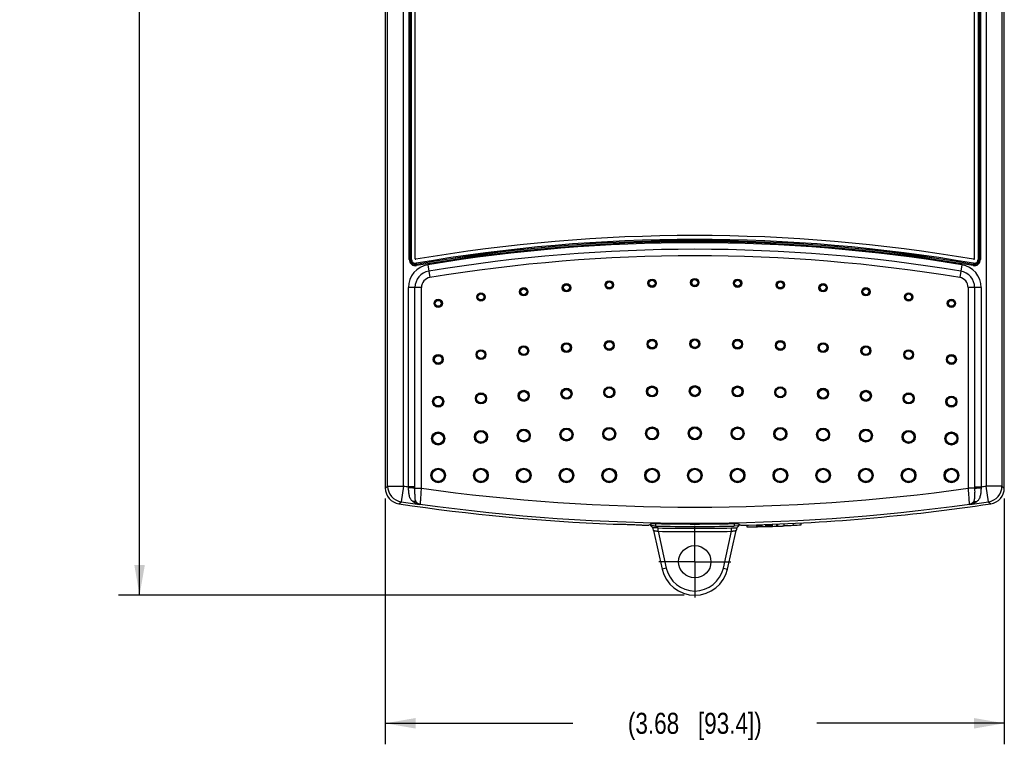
# Model space of a CAD drawing. Header units: inches. Extents: x 0 to 34, y 0 to 22.
# Tile 16 of 62: x 16.1 to 21.9, y 5.8 to 10.1. Entities that reach past the tile are written whole.
import ezdxf

# ---------------------------------------------------------------- set-up
doc = ezdxf.new("R2010")
doc.units = ezdxf.units.IN
doc.header["$LTSCALE"] = 1.87
doc.header["$MEASUREMENT"] = 0
doc.linetypes.add('CENTER', pattern=[0.6, 0.375, -0.075, 0.075, -0.075])
doc.layers.get('0').update_dxf_attribs({"linetype": 'CONTINUOUS'})
doc.layers.add('02___PRT_ALL_AXES', color=7, linetype='CONTINUOUS')
doc.layers.add('DIMENSIONS', color=7, linetype='CONTINUOUS')
doc.styles.get("Standard").update_dxf_attribs({"font": 'txt', "width": 0.8})
doc.dimstyles.new('DIMSTYLE_1', dxfattribs={"dimtxt": 0.125, "dimasz": 0.18, "dimexe": 0.125, "dimexo": 0.0625, "dimgap": 0.0625, "dimtad": 0, "dimtih": 1, "dimtoh": 1, "dimzin": 4, "dimdsep": 46, "dimtxsty": 'STANDARD', "dimblk": '_FILLED', "dimblk1": '_FILLED', "dimblk2": '_FILLED', "dimcen": 0.09, "dimadec": 0, "dimazin": 0, "dimtp": 0.001, "dimtm": 0.001, "dimtfac": 1, "dimtofl": 0, "dimtmove": 0, "dimatfit": 3, "dimldrblk": '_FILLED', "dimfxl": 1, "dimtolj": 1, "dimtzin": 4, "dimarcsym": 0})

# ---------------------------------------------------------------- blocks, each defined once
blk = doc.blocks.new('_FILLED')
at = {"color": 0, "linetype": 'BYBLOCK'}
blk.add_solid([(0, 0), (-1, 0.174), (-1, -0.174)], dxfattribs=at)
blk = doc.blocks.new('*D18')
at = {"layer": 'DIMENSIONS', "color": 2, "linetype": 'CONTINUOUS'}
for p, q in [((20.0162, 14.4347), (16.654, 14.4347)), ((16.779, 14.4347), (16.779, 10.6953)), ((16.779, 6.7059), (16.779, 10.4453)), ((20.0162, 6.7059), (16.654, 6.7059))]:
    blk.add_line(p, q, dxfattribs=at)
at = {"layer": 'DIMENSIONS', "color": 2, "linetype": 'CONTINUOUS', "xscale": 0.18, "yscale": 0.18, "zscale": 0.18}
for p, rotation in [((16.779, 14.4347), 90), ((16.779, 6.7059), 270)]:
    blk.add_blockref('_FILLED', p, dxfattribs=dict(at, rotation=rotation))
at = {"layer": 'DIMENSIONS', "color": 2, "linetype": 'CONTINUOUS', "insert": (16.779, 10.6328), "char_height": 0.125, "width": 1.425, "attachment_point": 2, "line_spacing_factor": 0.9}
blk.add_mtext('(7.73{\\Ftxt.shx;\\W1.000000;\\H0.125000; }[196.3])', dxfattribs=at)
blk = doc.blocks.new('*D19')
at = {"layer": 'DIMENSIONS', "color": 2, "linetype": 'CONTINUOUS'}
for p, q in [((18.2394, 7.2806), (18.2394, 5.8194)), ((21.918, 7.2806), (21.918, 5.8194)), ((18.2394, 5.9444), (19.3537, 5.9444)), ((21.918, 5.9444), (20.8037, 5.9444))]:
    blk.add_line(p, q, dxfattribs=at)
at = {"layer": 'DIMENSIONS', "color": 2, "linetype": 'CONTINUOUS', "xscale": 0.18, "yscale": 0.18, "zscale": 0.18, "rotation": 180}
blk.add_blockref('_FILLED', (18.2394, 5.9444), dxfattribs=at)
at = {"layer": 'DIMENSIONS', "color": 2, "linetype": 'CONTINUOUS', "xscale": 0.18, "yscale": 0.18, "zscale": 0.18}
blk.add_blockref('_FILLED', (21.918, 5.9444), dxfattribs=at)
at = {"layer": 'DIMENSIONS', "color": 2, "linetype": 'CONTINUOUS', "insert": (20.0787, 6.0069), "char_height": 0.125, "width": 1.325, "attachment_point": 2, "line_spacing_factor": 0.9}
blk.add_mtext('(3.68{\\Ftxt.shx;\\W1.000000;\\H0.125000; }[93.4])', dxfattribs=at)

msp = doc.modelspace()

# ---------------------------------------------------------------- linework, layer by layer
at = {"color": 7, "linetype": 'CONTINUOUS'}
for p, q in [((18.2394, 14.2262), (18.2394, 7.3431)), ((21.918, 7.3431), (21.918, 14.2262)), ((18.2533, 7.355), (18.2533, 14.2142)), ((18.3482, 7.355), (18.3482, 14.2142)), ((21.8093, 14.2142), (21.8093, 7.355)), ((21.9042, 14.2142), (21.9042, 7.355)), ((18.3813, 8.702), (18.3813, 12.8672)), ((18.3883, 8.702), (18.3883, 12.8672)), ((18.3885, 8.7023), (18.3885, 12.867)), ((18.3955, 8.7023), (18.3955, 12.867)), ((18.4157, 12.8612), (18.4157, 8.7081)), ((21.7417, 8.7081), (21.7417, 12.8612)), ((21.762, 12.867), (21.762, 8.7023)), ((21.769, 12.867), (21.769, 8.7023)), ((21.7692, 12.8672), (21.7692, 8.702)), ((21.7762, 12.8672), (21.7762, 8.702)), ((18.3813, 8.702), (18.3883, 8.702)), ((18.3883, 8.702), (18.3885, 8.7023)), ((18.3955, 8.7023), (18.3885, 8.7023)), ((18.4224, 8.6796), (18.4236, 8.6728)), ((18.4234, 8.6725), (18.4236, 8.6728)), ((18.4245, 8.6656), (18.4234, 8.6725)), ((18.492, 8.6711), (18.5047, 8.5947)), ((21.6655, 8.6711), (21.6528, 8.5947)), ((21.7329, 8.6656), (21.7341, 8.6725)), ((21.7351, 8.6796), (21.7339, 8.6728)), ((21.7341, 8.6725), (21.7339, 8.6728)), ((21.762, 8.7023), (21.769, 8.7023)), ((21.7692, 8.702), (21.769, 8.7023)), ((21.7762, 8.702), (21.7692, 8.702)), ((18.4545, 8.5355), (18.377, 8.5355)), ((18.377, 7.3508), (18.377, 8.5355)), ((18.4157, 7.3508), (18.4157, 8.5355)), ((18.4545, 7.3419), (18.4545, 8.5355)), ((21.7805, 8.5355), (21.703, 8.5355)), ((21.703, 8.5355), (21.703, 7.3419)), ((21.7418, 8.5355), (21.7418, 7.3508)), ((21.7805, 8.5355), (21.7805, 7.3508)), ((18.2394, 7.3431), (18.2533, 7.355)), ((18.2533, 7.355), (18.3482, 7.355)), ((18.3482, 7.355), (18.3343, 7.2611)), ((18.4157, 7.3508), (18.377, 7.3508)), ((18.4157, 7.3419), (18.4545, 7.3419)), ((21.7418, 7.3419), (21.703, 7.3419)), ((21.7418, 7.3508), (21.7805, 7.3508)), ((21.9042, 7.355), (21.8093, 7.355)), ((21.8232, 7.2611), (21.8093, 7.355)), ((21.9042, 7.355), (21.918, 7.3431)), ((18.3204, 7.2492), (18.3343, 7.2611)), ((21.8232, 7.2611), (21.8371, 7.2492)), ((18.445, 7.2452), (18.4471, 7.247)), ((21.7104, 7.247), (21.7125, 7.2452)), ((19.8202, 7.1309), (19.8059, 7.1217)), ((19.8166, 7.1264), (19.8134, 7.1261)), ((19.8166, 7.1183), (19.8166, 7.1264)), ((19.8166, 7.1183), (19.8285, 7.1062)), ((19.8287, 7.1053), (19.8285, 7.1062)), ((19.8303, 7.1018), (19.8293, 7.1053)), ((19.8336, 7.0897), (19.8303, 7.1018)), ((19.8336, 7.0897), (19.8844, 6.8617)), ((19.8453, 7.1313), (19.8453, 7.1171)), ((19.86, 7.086), (19.8604, 7.106)), ((19.86, 7.086), (19.9088, 6.8671)), ((20.2487, 6.8671), (20.2975, 7.086)), ((20.2731, 6.8617), (20.3239, 7.0897)), ((20.2971, 7.106), (20.3273, 7.1062)), ((20.2975, 7.086), (20.2971, 7.106)), ((20.3122, 7.1313), (20.3122, 7.1171)), ((20.3338, 7.1179), (20.3122, 7.1171)), ((20.3259, 7.097), (20.3239, 7.0897)), ((20.3272, 7.1018), (20.3262, 7.0983)), ((20.3273, 7.1062), (20.3282, 7.1062)), ((20.3282, 7.1053), (20.3274, 7.1024)), ((20.3282, 7.1062), (20.329, 7.1062)), ((20.329, 7.1062), (20.3287, 7.1053)), ((20.329, 7.1062), (20.3409, 7.1183)), ((20.3409, 7.1183), (20.3365, 7.118)), ((20.3373, 7.1309), (20.3516, 7.1217)), ((20.3409, 7.1264), (20.3409, 7.1183)), ((20.343, 7.1263), (20.3415, 7.1263)), ((20.3442, 7.1261), (20.343, 7.1263)), ((20.3885, 7.1228), (20.3887, 7.1118)), ((20.4471, 7.1133), (20.4468, 7.1246)), ((20.4547, 7.1135), (20.4544, 7.1248)), ((20.4579, 7.1136), (20.4576, 7.1249)), ((20.4644, 7.1137), (20.464, 7.1251)), ((20.4706, 7.1138), (20.4702, 7.1253)), ((20.4763, 7.1139), (20.4758, 7.1255)), ((20.4792, 7.114), (20.4787, 7.1255)), ((20.4792, 7.114), (20.4828, 7.114)), ((20.4828, 7.114), (20.4975, 7.1141)), ((20.4975, 7.1141), (20.5012, 7.1141)), ((20.5012, 7.1141), (20.5008, 7.1262)), ((20.5012, 7.1141), (20.5097, 7.1143)), ((20.5097, 7.1143), (20.5093, 7.1265)), ((20.5162, 7.1144), (20.5158, 7.1266)), ((20.5229, 7.1146), (20.5225, 7.1269)), ((20.5299, 7.1148), (20.5294, 7.1272)), ((20.5371, 7.115), (20.5367, 7.1275)), ((20.5408, 7.1152), (20.5403, 7.1277)), ((20.5659, 7.1162), (20.5653, 7.1288)), ((20.5724, 7.1164), (20.5719, 7.1291)), ((20.5724, 7.1164), (20.5736, 7.1164)), ((20.6107, 7.1183), (20.6101, 7.1308)), ((20.6647, 7.1216), (20.6642, 7.1331)), ((20.7108, 7.1245), (20.7102, 7.1355)), ((19.9088, 6.8671), (19.8844, 6.8617)), ((20.2487, 6.8671), (20.2731, 6.8617))]:
    msp.add_line(p, q, dxfattribs=at)
for centre, radius in [((19.3162, 8.5339), 0.0248), ((19.3162, 8.5339), 0.0213), ((19.3162, 8.5339), 0.0212), ((19.3162, 8.5339), 0.0177), ((19.5704, 8.5509), 0.0248), ((19.5704, 8.5509), 0.0213), ((19.5704, 8.5509), 0.0212), ((19.5704, 8.5509), 0.0177), ((19.8246, 8.5611), 0.0248), ((19.8246, 8.5611), 0.0213), ((19.8246, 8.5611), 0.0212), ((19.8246, 8.5611), 0.0177), ((20.0787, 8.5645), 0.0248), ((20.0787, 8.5645), 0.0213), ((20.0787, 8.5645), 0.0212), ((20.0787, 8.5645), 0.0177), ((20.3329, 8.5611), 0.0248), ((20.3329, 8.5611), 0.0213), ((20.3329, 8.5611), 0.0212), ((20.3329, 8.5611), 0.0177), ((20.5871, 8.5509), 0.0248), ((20.5871, 8.5509), 0.0213), ((20.5871, 8.5509), 0.0212), ((20.5871, 8.5509), 0.0177), ((20.8412, 8.5339), 0.0248), ((20.8412, 8.5339), 0.0213), ((20.8412, 8.5339), 0.0212), ((20.8412, 8.5339), 0.0177), ((18.8079, 8.4791), 0.0248), ((18.8079, 8.4791), 0.0213), ((18.8079, 8.4791), 0.0212), ((18.8079, 8.4791), 0.0177), ((19.0621, 8.51), 0.0248), ((19.0621, 8.51), 0.0213), ((19.0621, 8.51), 0.0212), ((19.0621, 8.51), 0.0177), ((21.0954, 8.51), 0.0248), ((21.0954, 8.51), 0.0213), ((21.0954, 8.51), 0.0212), ((21.0954, 8.51), 0.0177), ((21.3496, 8.4791), 0.0248), ((21.3496, 8.4791), 0.0213), ((21.3496, 8.4791), 0.0212), ((21.3496, 8.4791), 0.0177), ((18.5537, 8.4413), 0.0248), ((18.5537, 8.4413), 0.0213), ((18.5537, 8.4413), 0.0212), ((18.5537, 8.4413), 0.0177), ((21.6037, 8.4413), 0.0248), ((21.6037, 8.4413), 0.0213), ((21.6037, 8.4413), 0.0212), ((21.6037, 8.4413), 0.0177), ((19.3162, 8.1778), 0.0295), ((19.3162, 8.1778), 0.026), ((19.3162, 8.1778), 0.0259), ((19.3162, 8.1778), 0.0224), ((19.5704, 8.1908), 0.0295), ((19.5704, 8.1908), 0.026), ((19.5704, 8.1908), 0.0259), ((19.5704, 8.1908), 0.0224), ((19.8246, 8.1985), 0.0295), ((19.8246, 8.1985), 0.026), ((19.8246, 8.1985), 0.0259), ((19.8246, 8.1985), 0.0224), ((20.0787, 8.2011), 0.0295), ((20.0787, 8.2011), 0.026), ((20.0787, 8.2011), 0.0259), ((20.0787, 8.2011), 0.0224), ((20.3329, 8.1985), 0.0295), ((20.3329, 8.1985), 0.026), ((20.3329, 8.1985), 0.0259), ((20.3329, 8.1985), 0.0224), ((20.5871, 8.1908), 0.0295), ((20.5871, 8.1908), 0.026), ((20.5871, 8.1908), 0.0259), ((20.5871, 8.1908), 0.0224), ((20.8412, 8.1778), 0.0295), ((20.8412, 8.1778), 0.026), ((20.8412, 8.1778), 0.0259), ((20.8412, 8.1778), 0.0224), ((18.5537, 8.1077), 0.0295), ((18.5537, 8.1077), 0.026), ((18.5537, 8.1077), 0.0259), ((18.8079, 8.1363), 0.0295), ((18.8079, 8.1363), 0.026), ((18.8079, 8.1363), 0.0259), ((18.8079, 8.1363), 0.0224), ((19.0621, 8.1597), 0.0295), ((19.0621, 8.1597), 0.026), ((19.0621, 8.1597), 0.0259), ((19.0621, 8.1597), 0.0224), ((21.0954, 8.1597), 0.0295), ((21.0954, 8.1597), 0.026), ((21.0954, 8.1597), 0.0259), ((21.0954, 8.1597), 0.0224), ((21.3496, 8.1363), 0.0295), ((21.3496, 8.1363), 0.026), ((21.3496, 8.1363), 0.0259), ((21.3496, 8.1363), 0.0224), ((21.6037, 8.1077), 0.0295), ((21.6037, 8.1077), 0.026), ((21.6037, 8.1077), 0.0259), ((18.5537, 8.1077), 0.0224), ((21.6037, 8.1077), 0.0224), ((18.8079, 7.876), 0.033), ((18.8079, 7.876), 0.0295), ((18.8079, 7.876), 0.0295), ((18.8079, 7.876), 0.026), ((19.0621, 7.8916), 0.033), ((19.0621, 7.8916), 0.0295), ((19.0621, 7.8916), 0.0295), ((19.0621, 7.8916), 0.026), ((19.3162, 7.9036), 0.033), ((19.3162, 7.9036), 0.0295), ((19.3162, 7.9036), 0.0295), ((19.3162, 7.9036), 0.026), ((19.5704, 7.9123), 0.033), ((19.5704, 7.9123), 0.0295), ((19.5704, 7.9123), 0.0295), ((19.5704, 7.9123), 0.026), ((19.8246, 7.9174), 0.033), ((19.8246, 7.9174), 0.0295), ((19.8246, 7.9174), 0.0295), ((19.8246, 7.9174), 0.026), ((20.0787, 7.9192), 0.033), ((20.0787, 7.9192), 0.0295), ((20.0787, 7.9192), 0.0295), ((20.0787, 7.9192), 0.026), ((20.3329, 7.9174), 0.033), ((20.3329, 7.9174), 0.0295), ((20.3329, 7.9174), 0.0295), ((20.3329, 7.9174), 0.026), ((20.5871, 7.9123), 0.033), ((20.5871, 7.9123), 0.0295), ((20.5871, 7.9123), 0.0295), ((20.5871, 7.9123), 0.026), ((20.8412, 7.9036), 0.033), ((20.8412, 7.9036), 0.0295), ((20.8412, 7.9036), 0.0295), ((20.8412, 7.9036), 0.026), ((21.0954, 7.8916), 0.033), ((21.0954, 7.8916), 0.0295), ((21.0954, 7.8916), 0.0295), ((21.0954, 7.8916), 0.026), ((21.3496, 7.876), 0.033), ((21.3496, 7.876), 0.0295), ((21.3496, 7.876), 0.0295), ((21.3496, 7.876), 0.026), ((18.5537, 7.857), 0.033), ((18.5537, 7.857), 0.0295), ((18.5537, 7.857), 0.0295), ((18.5537, 7.857), 0.026), ((21.6037, 7.857), 0.033), ((21.6037, 7.857), 0.0295), ((21.6037, 7.857), 0.0295), ((21.6037, 7.857), 0.026), ((18.5537, 7.6375), 0.0389), ((18.5537, 7.6375), 0.0354), ((18.5537, 7.6375), 0.0354), ((18.5537, 7.6375), 0.0319), ((18.8079, 7.647), 0.0389), ((18.8079, 7.647), 0.0354), ((18.8079, 7.647), 0.0354), ((18.8079, 7.647), 0.0319), ((19.0621, 7.6548), 0.0389), ((19.0621, 7.6548), 0.0354), ((19.0621, 7.6548), 0.0354), ((19.0621, 7.6548), 0.0319), ((19.3162, 7.6608), 0.0389), ((19.3162, 7.6608), 0.0354), ((19.3162, 7.6608), 0.0354), ((19.3162, 7.6608), 0.0319), ((19.5704, 7.6651), 0.0389), ((19.5704, 7.6651), 0.0354), ((19.5704, 7.6651), 0.0354), ((19.5704, 7.6651), 0.0319), ((19.8246, 7.6677), 0.0389), ((19.8246, 7.6677), 0.0354), ((19.8246, 7.6677), 0.0354), ((19.8246, 7.6677), 0.0319), ((20.0787, 7.6685), 0.0389), ((20.0787, 7.6685), 0.0354), ((20.0787, 7.6685), 0.0354), ((20.0787, 7.6685), 0.0319), ((20.3329, 7.6677), 0.0389), ((20.3329, 7.6677), 0.0354), ((20.3329, 7.6677), 0.0354), ((20.3329, 7.6677), 0.0319), ((20.5871, 7.6651), 0.0389), ((20.5871, 7.6651), 0.0354), ((20.5871, 7.6651), 0.0354), ((20.5871, 7.6651), 0.0319), ((20.8412, 7.6608), 0.0389), ((20.8412, 7.6608), 0.0354), ((20.8412, 7.6608), 0.0354), ((20.8412, 7.6608), 0.0319), ((21.0954, 7.6548), 0.0389), ((21.0954, 7.6548), 0.0354), ((21.0954, 7.6548), 0.0354), ((21.0954, 7.6548), 0.0319), ((21.3496, 7.647), 0.0389), ((21.3496, 7.647), 0.0354), ((21.3496, 7.647), 0.0354), ((21.3496, 7.647), 0.0319), ((21.6037, 7.6375), 0.0389), ((21.6037, 7.6375), 0.0354), ((21.6037, 7.6375), 0.0354), ((21.6037, 7.6375), 0.0319), ((18.5537, 7.4179), 0.0436), ((18.5537, 7.4179), 0.0401), ((18.5537, 7.4179), 0.0401), ((18.5537, 7.4179), 0.0366), ((18.8079, 7.4179), 0.0436), ((18.8079, 7.4179), 0.0401), ((18.8079, 7.4179), 0.0401), ((18.8079, 7.4179), 0.0366), ((19.0621, 7.4179), 0.0436), ((19.0621, 7.4179), 0.0401), ((19.0621, 7.4179), 0.0401), ((19.0621, 7.4179), 0.0366), ((19.3162, 7.4179), 0.0436), ((19.3162, 7.4179), 0.0401), ((19.3162, 7.4179), 0.0401), ((19.3162, 7.4179), 0.0366), ((19.5704, 7.4179), 0.0436), ((19.5704, 7.4179), 0.0401), ((19.5704, 7.4179), 0.0401), ((19.5704, 7.4179), 0.0366), ((19.8246, 7.4179), 0.0436), ((19.8246, 7.4179), 0.0401), ((19.8246, 7.4179), 0.0401), ((19.8246, 7.4179), 0.0366), ((20.0787, 7.4179), 0.0436), ((20.0787, 7.4179), 0.0401), ((20.0787, 7.4179), 0.0401), ((20.0787, 7.4179), 0.0366), ((20.3329, 7.4179), 0.0436), ((20.3329, 7.4179), 0.0401), ((20.3329, 7.4179), 0.0401), ((20.3329, 7.4179), 0.0366), ((20.5871, 7.4179), 0.0436), ((20.5871, 7.4179), 0.0401), ((20.5871, 7.4179), 0.0401), ((20.5871, 7.4179), 0.0366), ((20.8412, 7.4179), 0.0436), ((20.8412, 7.4179), 0.0401), ((20.8412, 7.4179), 0.0401), ((20.8412, 7.4179), 0.0366), ((21.0954, 7.4179), 0.0436), ((21.0954, 7.4179), 0.0401), ((21.0954, 7.4179), 0.0401), ((21.0954, 7.4179), 0.0366), ((21.3496, 7.4179), 0.0436), ((21.3496, 7.4179), 0.0401), ((21.3496, 7.4179), 0.0401), ((21.3496, 7.4179), 0.0366), ((21.6037, 7.4179), 0.0436), ((21.6037, 7.4179), 0.0401), ((21.6037, 7.4179), 0.0401), ((21.6037, 7.4179), 0.0366), ((20.0787, 6.905), 0.096)]:
    msp.add_circle(centre, radius, dxfattribs=at)
for centre, radius, start, end in [((20.0787, -0.9324), 9.777, 80.24154, 99.75846), ((20.0787, -0.9355), 9.7568, 80.22587, 99.77413), ((20.0787, -0.9355), 9.7495, 80.22429, 99.77571), ((20.0787, -0.9355), 9.7498, 80.22587, 99.77413), ((20.0787, -0.9355), 9.7425, 80.22429, 99.77571), ((20.0787, -0.9355), 9.7367, 80.6212, 99.37881), ((20.0787, -0.9355), 9.698, 80.62119, 99.37881), ((20.0787, -0.9355), 9.6593, 80.62119, 99.37881), ((18.5144, 8.5355), 0.1374, 99.3736, 180.00568), ((18.4183, 8.702), 0.037, 179.97865, 279.79706), ((18.4182, 8.702), 0.03, 179.94913, 279.82663), ((18.4185, 8.7023), 0.03, 180.00763, 279.76662), ((18.4185, 8.7023), 0.023, 179.97826, 279.79587), ((18.4207, 8.7081), 0.005, 180, 279.75846), ((21.6431, 8.5355), 0.1374, 359.99481, 80.62688), ((21.7392, 8.702), 0.037, 260.20294, 0.02135), ((21.739, 8.7023), 0.03, 260.2335, 359.99249), ((21.7392, 8.702), 0.03, 260.17342, 0.05092), ((21.739, 8.7023), 0.023, 260.20413, 0.02174), ((21.7367, 8.7081), 0.005, 260.24154, 360), ((18.5144, 8.5355), 0.0987, 99.36822, 180.01061), ((21.6431, 8.5355), 0.0987, 359.98942, 80.6318), ((18.5144, 8.5355), 0.06, 99.37017, 180.00864), ((21.6431, 8.5355), 0.06, 359.99216, 80.62909), ((18.3344, 7.3431), 0.0949, 179.99067, 261.5151), ((18.3484, 7.3551), 0.0951, 180.06948, 261.49353), ((20.0787, 19.0229), 11.7955, 261.56369, 261.705), ((18.1032, 7.3345), 0.2743, 2.08604, 3.40904), ((17.3336, 7.3508), 1.0822, 359.52557, 359.99761), ((20.0787, 19.0229), 11.7934, 262.08364, 277.91636), ((22.8251, 7.3508), 1.0834, 180.00265, 180.47417), ((22.0545, 7.3345), 0.2745, 176.59146, 177.91345), ((20.0787, 19.0229), 11.7955, 278.295, 278.43631), ((21.8091, 7.3551), 0.0951, 278.50562, 359.93069), ((21.8231, 7.3431), 0.0949, 278.48491, 0.00933), ((20.0787, 19.0229), 11.8905, 261.56369, 262.10273), ((18.4527, 7.2867), 0.04, 226.55977, 262.04302), ((21.7048, 7.2867), 0.04, 277.95699, 313.44022), ((20.0787, 19.0229), 11.8905, 277.89727, 278.43631), ((20.0787, 19.0229), 11.9043, 261.50576, 267.66188), ((20.0787, 19.0229), 11.8884, 262.11155, 277.88845), ((20.0787, 19.0229), 11.9043, 271.31339, 278.49424), ((20.0787, 19.0229), 11.9043, 268.52862, 268.68661), ((19.8365, 6.3978), 0.7084, 89.89319, 90.64362), ((19.8367, 6.0941), 1.0121, 89.74416, 89.93962), ((19.8349, 5.7512), 1.355, 88.9231, 89.73148), ((20.0787, 19.025), 11.9102, 268.87668, 271.12332), ((20.0787, 19.0229), 11.8937, 268.90827, 271.09173), ((20.0787, 19.025), 11.941, 268.95029, 271.0497), ((20.0787, 19.025), 11.9211, 268.9503, 271.0497), ((20.6742, 7.0022), 0.361, 164.56053, 164.779), ((20.2512, 7.1243), 0.0792, 343.56879, 343.95432), ((20.3183, 7.4104), 0.2929, 273.03025, 273.56721), ((20.3381, 7.0342), 0.0922, 87.87473, 88.25907), ((20.0787, 19.025), 11.9174, 271.7714, 271.80801), ((20.0787, 19.025), 11.9188, 272.22156, 272.37393), ((20.0787, 19.025), 11.9174, 272.55804, 272.81841), ((19.9225, 19.0271), 11.9286, 273.56745, 273.78928), ((20.0787, 6.905), 0.1991, 192.57471, 347.42529), ((20.0787, 6.905), 0.1741, 192.57471, 347.42529)]:
    msp.add_arc(centre, radius, start, end, dxfattribs=at)
for centre, major_axis, ratio, start_param, end_param in [((20.1816, 19.0365), (11.8536, 1.3168), 0.999962, 4.62466, 4.624929), ((20.2032, 19.0372), (11.8706, 1.1585), 0.999945, 4.636468, 4.63701), ((20.2599, 19.0391), (11.8928, 0.9223), 0.999884, 4.652145, 4.652666), ((20.321, 19.0412), (11.9043, 0.7938), 0.999793, 4.658357, 4.658834), ((20.3345, 19.0418), (11.906, 0.7785), 0.999769, -1.624189, -1.62395), ((20.2523, 19.0395), (11.8881, 0.9908), 0.999893, -1.632363, -1.631819), ((20.1993, 19.0376), (11.8633, 1.241), 0.999948, 4.634731, 4.635295), ((20.1708, 19.0367), (11.8337, 1.494), 0.99997, 4.616339, 4.616924), ((20.1112, 19.0344), (11.4543, 3.3247), 0.999996, 4.465009, 4.465617), ((20.1041, 19.0342), (11.2161, 4.0563), 0.999997, 4.401689, 4.401994)]:
    msp.add_ellipse(centre, major_axis=major_axis, ratio=ratio, start_param=start_param, end_param=end_param, dxfattribs=at)
for points, knots in [([(18.4157, 7.3419), (18.415, 7.3421), (18.4133, 7.3424), (18.4102, 7.3428), (18.4062, 7.3432), (18.4014, 7.3435), (18.396, 7.3439), (18.3879, 7.3442), (18.3816, 7.3444), (18.3773, 7.3445)], [0, 0, 0, 0, 0.056337, 0.137953, 0.242647, 0.367755, 0.510006, 0.665971, 1, 1, 1, 1]), ([(18.4026, 7.2632), (18.4001, 7.2651), (18.3954, 7.2695), (18.3898, 7.2774), (18.3855, 7.2865), (18.3825, 7.2967), (18.3803, 7.3077), (18.3789, 7.3195), (18.3779, 7.3318), (18.3775, 7.3402), (18.3773, 7.3445)], [0, 0, 0, 0, 0.108303, 0.216729, 0.3297, 0.44993, 0.578178, 0.713771, 0.855089, 1, 1, 1, 1]), ([(18.4251, 7.2576), (18.4243, 7.2585), (18.4229, 7.2604), (18.4211, 7.2637), (18.4197, 7.2674), (18.4182, 7.2729), (18.417, 7.2807), (18.4162, 7.2911), (18.4158, 7.3026), (18.4156, 7.3151), (18.4156, 7.3283), (18.4157, 7.3373), (18.4157, 7.3419)], [0, 0, 0, 0, 0.041558, 0.084232, 0.129184, 0.177159, 0.283701, 0.404811, 0.539536, 0.685749, 0.840452, 1, 1, 1, 1]), ([(18.4471, 7.247), (18.4472, 7.2471), (18.4473, 7.2474), (18.4474, 7.2478), (18.4475, 7.2485), (18.4476, 7.2494), (18.4478, 7.2506), (18.448, 7.2525), (18.4483, 7.2554), (18.4487, 7.2595), (18.4492, 7.2643), (18.4496, 7.2699), (18.4501, 7.2761), (18.4507, 7.2829), (18.4514, 7.2931), (18.4523, 7.3067), (18.4534, 7.324), (18.4541, 7.3358), (18.4545, 7.3419)], [0, 0, 0, 0, 0.002917, 0.008069, 0.015484, 0.025157, 0.037075, 0.051219, 0.086032, 0.129258, 0.180532, 0.239359, 0.305187, 0.377424, 0.455365, 0.625438, 0.809318, 1, 1, 1, 1]), ([(21.703, 7.3419), (21.7034, 7.3358), (21.7041, 7.324), (21.7052, 7.3067), (21.7061, 7.2931), (21.7068, 7.2829), (21.7074, 7.2761), (21.7078, 7.2699), (21.7083, 7.2643), (21.7087, 7.2595), (21.7091, 7.2554), (21.7095, 7.2525), (21.7097, 7.2506), (21.7098, 7.2494), (21.71, 7.2485), (21.7101, 7.2478), (21.7102, 7.2474), (21.7103, 7.2471), (21.7104, 7.247)], [0, 0, 0, 0, 0.190682, 0.374562, 0.544635, 0.622576, 0.694813, 0.760641, 0.819468, 0.870742, 0.913968, 0.948781, 0.962925, 0.974843, 0.984516, 0.991931, 0.997083, 1, 1, 1, 1]), ([(21.7418, 7.3419), (21.7418, 7.3373), (21.7419, 7.3283), (21.7419, 7.3151), (21.7417, 7.3026), (21.7413, 7.2911), (21.7405, 7.2807), (21.7393, 7.2729), (21.7377, 7.2674), (21.7364, 7.2637), (21.7346, 7.2604), (21.7331, 7.2585), (21.7323, 7.2576)], [0, 0, 0, 0, 0.15956, 0.314271, 0.460487, 0.59522, 0.716312, 0.822864, 0.870843, 0.915773, 0.958432, 1, 1, 1, 1]), ([(21.7418, 7.3419), (21.7425, 7.3421), (21.7442, 7.3424), (21.7473, 7.3428), (21.7513, 7.3432), (21.7561, 7.3435), (21.7615, 7.3439), (21.7696, 7.3442), (21.7759, 7.3444), (21.7802, 7.3445)], [0, 0, 0, 0, 0.056342, 0.137962, 0.242658, 0.367766, 0.510016, 0.665978, 1, 1, 1, 1]), ([(21.7802, 7.3445), (21.78, 7.3402), (21.7796, 7.3318), (21.7786, 7.3195), (21.7771, 7.3077), (21.775, 7.2967), (21.7719, 7.2865), (21.7677, 7.2774), (21.7621, 7.2695), (21.7574, 7.2651), (21.7549, 7.2632)], [0, 0, 0, 0, 0.144928, 0.28626, 0.421863, 0.550116, 0.670339, 0.783304, 0.891707, 1, 1, 1, 1]), ([(18.4251, 7.2576), (18.4237, 7.2588), (18.4205, 7.261), (18.415, 7.263), (18.4089, 7.2638), (18.4047, 7.2635), (18.4026, 7.2632)], [0, 0, 0, 0, 0.233911, 0.476152, 0.73088, 1, 1, 1, 1]), ([(18.445, 7.2452), (18.4375, 7.2465), (18.4225, 7.2508), (18.4088, 7.2585), (18.4026, 7.2632)], [0, 0, 0, 0, 0.495594, 1, 1, 1, 1]), ([(18.445, 7.2452), (18.4414, 7.2461), (18.4339, 7.2492), (18.4278, 7.2545), (18.4251, 7.2576)], [0, 0, 0, 0, 0.47694, 1, 1, 1, 1]), ([(21.7549, 7.2632), (21.7487, 7.2585), (21.735, 7.2508), (21.72, 7.2465), (21.7125, 7.2452)], [0, 0, 0, 0, 0.504409, 1, 1, 1, 1]), ([(21.7323, 7.2576), (21.7296, 7.2545), (21.7236, 7.2492), (21.7161, 7.2461), (21.7125, 7.2452)], [0, 0, 0, 0, 0.52306, 1, 1, 1, 1]), ([(21.7323, 7.2576), (21.7338, 7.2588), (21.7369, 7.261), (21.7425, 7.263), (21.7486, 7.2638), (21.7528, 7.2635), (21.7549, 7.2632)], [0, 0, 0, 0, 0.233914, 0.476157, 0.730884, 1, 1, 1, 1]), ([(19.5931, 7.1285), (19.5955, 7.1286), (19.6009, 7.1286), (19.6135, 7.1287), (19.632, 7.1284), (19.6566, 7.1279), (19.6831, 7.1271), (19.7096, 7.1261), (19.7343, 7.125), (19.7527, 7.124), (19.7653, 7.1232), (19.7706, 7.1228), (19.7731, 7.1225)], [0, 0, 0, 0, 0.040725, 0.089732, 0.208808, 0.348951, 0.499913, 0.650878, 0.791003, 0.910201, 0.95923, 1, 1, 1, 1]), ([(19.8453, 7.1171), (19.8423, 7.1172), (19.8367, 7.1173), (19.8288, 7.1176), (19.8222, 7.1179), (19.8183, 7.1182), (19.8166, 7.1183)], [0, 0, 0, 0, 0.305443, 0.58795, 0.82543, 1, 1, 1, 1]), ([(19.8202, 7.1309), (19.8202, 7.131), (19.8203, 7.131), (19.8206, 7.1311), (19.8212, 7.1311), (19.822, 7.1312), (19.8232, 7.1313), (19.8246, 7.1314), (19.8262, 7.1314), (19.8281, 7.1315), (19.831, 7.1315), (19.8351, 7.1315), (19.8404, 7.1315), (19.8462, 7.1315), (19.8501, 7.1314), (19.8521, 7.1313)], [0, 0, 0, 0, 0.003929, 0.009979, 0.02857, 0.055768, 0.09141, 0.135259, 0.186865, 0.245727, 0.311339, 0.460552, 0.629273, 0.811611, 1, 1, 1, 1]), ([(19.8336, 7.0897), (19.8336, 7.0897), (19.8335, 7.0897), (19.8336, 7.0898), (19.8337, 7.0899), (19.8339, 7.0899), (19.8342, 7.0899), (19.8345, 7.0899), (19.8349, 7.0899), (19.8356, 7.0899), (19.8366, 7.0898), (19.8379, 7.0897), (19.8395, 7.0895), (19.842, 7.0891), (19.8455, 7.0886), (19.8501, 7.0878), (19.855, 7.087), (19.8583, 7.0863), (19.86, 7.086)], [0, 0, 0, 0, 0.003341, 0.006391, 0.011144, 0.018272, 0.027952, 0.040234, 0.055094, 0.072477, 0.114568, 0.165945, 0.225813, 0.293303, 0.447518, 0.621231, 0.807663, 1, 1, 1, 1]), ([(20.2975, 7.086), (20.2992, 7.0863), (20.3025, 7.087), (20.3074, 7.0878), (20.312, 7.0886), (20.3155, 7.0891), (20.318, 7.0895), (20.3196, 7.0897), (20.3209, 7.0898), (20.3219, 7.0899), (20.3226, 7.0899), (20.323, 7.0899), (20.3233, 7.0899), (20.3236, 7.0899), (20.3238, 7.0899), (20.3239, 7.0898), (20.324, 7.0897), (20.3239, 7.0897), (20.3239, 7.0897)], [0, 0, 0, 0, 0.192668, 0.379241, 0.553083, 0.707282, 0.774727, 0.834526, 0.885818, 0.927838, 0.945172, 0.95997, 0.972193, 0.98183, 0.988918, 0.993632, 0.99666, 1, 1, 1, 1]), ([(20.3054, 7.1313), (20.3074, 7.1314), (20.3113, 7.1315), (20.3171, 7.1315), (20.3224, 7.1315), (20.3265, 7.1315), (20.3294, 7.1315), (20.3313, 7.1314), (20.3329, 7.1314), (20.3343, 7.1313), (20.3355, 7.1312), (20.3363, 7.1311), (20.3369, 7.1311), (20.3372, 7.131), (20.3373, 7.131), (20.3373, 7.1309)], [0, 0, 0, 0, 0.188389, 0.370727, 0.539448, 0.688661, 0.754273, 0.813135, 0.864741, 0.90859, 0.944232, 0.97143, 0.990021, 0.996071, 1, 1, 1, 1]), ([(20.3887, 7.1118), (20.3887, 7.1118), (20.3888, 7.1117), (20.3889, 7.1117), (20.3891, 7.1117), (20.3894, 7.1117), (20.3899, 7.1116), (20.3908, 7.1116), (20.3919, 7.1115), (20.3932, 7.1115), (20.3947, 7.1115), (20.3964, 7.1115), (20.3983, 7.1115), (20.4011, 7.1115), (20.405, 7.1115), (20.41, 7.1116), (20.4152, 7.1117), (20.4206, 7.1119), (20.4274, 7.1121), (20.4338, 7.1124), (20.4395, 7.1127), (20.4427, 7.1129), (20.4452, 7.1131), (20.4466, 7.1132), (20.4471, 7.1133)], [0, 0, 0, 0, 0.000817, 0.002549, 0.005301, 0.009083, 0.019708, 0.034339, 0.052869, 0.075143, 0.100955, 0.130094, 0.162351, 0.197506, 0.275391, 0.361411, 0.452867, 0.546178, 0.63772, 0.8034, 0.872284, 0.929028, 0.971953, 1, 1, 1, 1]), ([(20.5736, 7.1164), (20.5749, 7.1164), (20.5779, 7.1164), (20.583, 7.1166), (20.588, 7.1168), (20.5923, 7.1169), (20.5955, 7.1171), (20.5987, 7.1173), (20.6016, 7.1174), (20.6042, 7.1176), (20.6061, 7.1177), (20.6074, 7.1178), (20.6083, 7.1179), (20.609, 7.118), (20.6096, 7.118), (20.61, 7.1181), (20.6104, 7.1182), (20.6106, 7.1182), (20.6107, 7.1182), (20.6107, 7.1183), (20.6107, 7.1183)], [0, 0, 0, 0, 0.100329, 0.242978, 0.413344, 0.502916, 0.591698, 0.67697, 0.756184, 0.826817, 0.88687, 0.912551, 0.935146, 0.954515, 0.970527, 0.983105, 0.9922, 0.997776, 0.999265, 1, 1, 1, 1])]:
    msp.add_open_spline(points, degree=3, knots=knots, dxfattribs=at)
at = {"layer": '02___PRT_ALL_AXES', "color": 7, "linetype": 'CENTER'}
for q in [(20.0787, 7.1185), (19.8652, 6.905), (20.2922, 6.905), (20.0787, 6.6915)]:
    msp.add_line((20.0787, 6.905), q, dxfattribs=at)

# ---------------------------------------------------------------- dimensions: what is measured, and where the dimension line sits
at = {"layer": 'DIMENSIONS', "color": 2, "linetype": 'CONTINUOUS'}
dim = msp.add_linear_dim(base=(16.779, 14.4347), p1=(20.0787, 6.7059), p2=(20.0787, 14.4347), angle=90, text='(<>)', dimstyle='DIMSTYLE_1', dxfattribs=at)
dim.commit()
dim.dimension.update_dxf_attribs({"geometry": '*D18', "text_midpoint": (16.779, 10.5703), "dimtype": 160})
dim = msp.add_linear_dim(base=(21.918, 5.9444), p1=(18.2394, 7.3431), p2=(21.918, 7.3431), text='(<>)', dimstyle='DIMSTYLE_1', dxfattribs=at)
dim.commit()
dim.dimension.update_dxf_attribs({"geometry": '*D19', "text_midpoint": (20.0787, 5.9444), "dimtype": 160})

doc.saveas('drawing.dxf')
